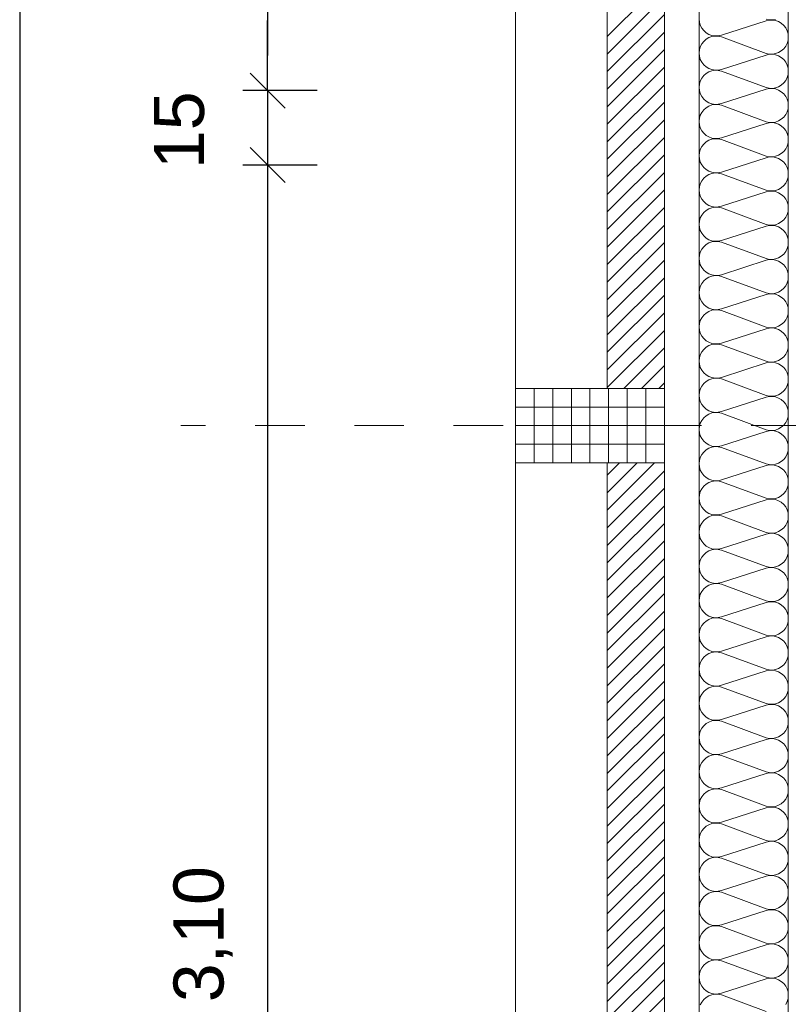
# Model space of a CAD drawing. Header units: metres. Extents: x -45.2 to 14.3, y -31.8 to 10.2.
# Tile 40 of 141: x -40.8 to -39.3, y -3.9 to -1.9. Entities that reach past the tile are written whole.
import ezdxf

# ---------------------------------------------------------------- set-up
doc = ezdxf.new("R2010")
doc.units = ezdxf.units.M
doc.header["$LTSCALE"] = 0.05
doc.linetypes.add('Raster 01', pattern=[2, 1, -1])
doc.layers.get('0').update_dxf_attribs({"lineweight": 25})
for name, color, linetype, lineweight, true_color in [('014_Fassadenarbeiten-000 Aufsicht Betonfertigteile', 7, 'Continuous', 9, 0xc0c0c0), ('014_Fassadenarbeiten-330 mineralische Dämmung', 7, 'Continuous', 9, 0x666666), ('AV1-Raster', 7, 'Raster 01', 9, 0xa6a6a6)]:
    doc.layers.add(name, color=color, linetype=linetype, lineweight=lineweight, true_color=true_color)
for name, color, linetype, lineweight in [('014_Fassadenarbeiten-330 Betonfertigteile vertikal', 7, 'Continuous', 9), ('014_Fassadenarbeiten-330 Filtermauerwerk 11.5cm', 7, 'Continuous', 9), ('Bemaßung-Bemaßung', 7, 'Continuous', 9)]:
    doc.layers.add(name, color=color, linetype=linetype, lineweight=lineweight)
doc.styles.add('Arial', font='arial.ttf')

msp = doc.modelspace()

# ---------------------------------------------------------------- linework, layer by layer
at = {"color": 0, "linetype": 'ByBlock', "lineweight": -2}
for p, q in [((-40.325, -2.025), (-40.325, -1.9543)), ((-40.325, -2.025), (-40.325, -1.9543)), ((-40.325, -2.175), (-40.325, -2.2457)), ((-40.325, -2.175), (-40.325, -2.2457))]:
    msp.add_line(p, q, dxfattribs=at)
at = {"color": 0, "linetype": 'Continuous', "lineweight": 15}
for p, q in [((-40.2896, -2.0604), (-40.3604, -1.9896)), ((-40.2896, -2.0604), (-40.3604, -1.9896)), ((-40.3604, -2.1396), (-40.2896, -2.2104)), ((-40.3604, -2.1396), (-40.2896, -2.2104))]:
    msp.add_line(p, q, dxfattribs=at)
at = {"layer": '014_Fassadenarbeiten-000 Aufsicht Betonfertigteile'}
msp.add_lwpolyline([(-39.455, 0.305), (-39.455, -21.905), (-39.825, -22.275), (-39.825, 0.675)], close=True, dxfattribs=at)
at = {"layer": '014_Fassadenarbeiten-330 Betonfertigteile vertikal', "color": 8, "linetype": 'Continuous', "lineweight": 9, "true_color": 0x808080}
for p, q in [((-39.7875, -2.625), (-39.7875, -2.775)), ((-39.75, -2.625), (-39.75, -2.775)), ((-39.7125, -2.625), (-39.7125, -2.775)), ((-39.675, -2.625), (-39.675, -2.775)), ((-39.6375, -2.625), (-39.6375, -2.775)), ((-39.6, -2.625), (-39.6, -2.775)), ((-39.5625, -2.625), (-39.5625, -2.775))]:
    msp.add_line(p, q, dxfattribs=at)
at = {"layer": '014_Fassadenarbeiten-330 Betonfertigteile vertikal', "color": 8, "linetype": 'Continuous', "lineweight": 13, "true_color": 0x808080}
for p, q in [((-39.825, -2.6625), (-39.525, -2.6625)), ((-39.825, -2.7), (-39.525, -2.7)), ((-39.825, -2.7375), (-39.525, -2.7375))]:
    msp.add_line(p, q, dxfattribs=at)
at = {"layer": '014_Fassadenarbeiten-330 Betonfertigteile vertikal'}
msp.add_lwpolyline([(-39.525, -2.625), (-39.525, -2.775), (-39.825, -2.775), (-39.825, -2.625)], close=True, dxfattribs=at)
at = {"layer": '014_Fassadenarbeiten-330 Filtermauerwerk 11.5cm', "color": 8, "linetype": 'Continuous', "lineweight": 9, "true_color": 0x808080}
for p, q in [((-39.64, -1.9159), (-39.525, -1.8009)), ((-39.64, -1.9512), (-39.525, -1.8362)), ((-39.64, -1.9866), (-39.525, -1.8716)), ((-39.64, -2.0219), (-39.525, -1.9069)), ((-39.64, -2.0573), (-39.525, -1.9423)), ((-39.64, -2.0926), (-39.525, -1.9776)), ((-39.64, -2.128), (-39.525, -2.013)), ((-39.64, -2.1633), (-39.525, -2.0483)), ((-39.64, -2.1987), (-39.525, -2.0837)), ((-39.64, -2.2341), (-39.525, -2.1191)), ((-39.64, -2.2694), (-39.525, -2.1544)), ((-39.64, -2.3048), (-39.525, -2.1898)), ((-39.64, -2.3401), (-39.525, -2.2251)), ((-39.64, -2.3755), (-39.525, -2.2605)), ((-39.64, -2.4108), (-39.525, -2.2958)), ((-39.64, -2.4462), (-39.525, -2.3312)), ((-39.64, -2.4815), (-39.525, -2.3665)), ((-39.64, -2.5169), (-39.525, -2.4019)), ((-39.64, -2.5522), (-39.525, -2.4372)), ((-39.64, -2.5876), (-39.525, -2.4726)), ((-39.64, -2.623), (-39.525, -2.508)), ((-39.6067, -2.625), (-39.525, -2.5433)), ((-39.5713, -2.625), (-39.525, -2.5787)), ((-39.536, -2.625), (-39.525, -2.614)), ((-39.64, -2.7997), (-39.6153, -2.775)), ((-39.64, -2.8351), (-39.5799, -2.775)), ((-39.64, -2.8704), (-39.5446, -2.775)), ((-39.64, -2.9058), (-39.525, -2.7908)), ((-39.64, -2.9412), (-39.525, -2.8262)), ((-39.64, -2.9765), (-39.525, -2.8615)), ((-39.64, -3.0119), (-39.525, -2.8969)), ((-39.64, -3.0472), (-39.525, -2.9322)), ((-39.64, -3.0826), (-39.525, -2.9676)), ((-39.64, -3.1179), (-39.525, -3.0029)), ((-39.64, -3.1533), (-39.525, -3.0383)), ((-39.64, -3.1886), (-39.525, -3.0736)), ((-39.64, -3.224), (-39.525, -3.109)), ((-39.64, -3.2594), (-39.525, -3.1444)), ((-39.64, -3.2947), (-39.525, -3.1797)), ((-39.64, -3.3301), (-39.525, -3.2151)), ((-39.64, -3.3654), (-39.525, -3.2504)), ((-39.64, -3.4008), (-39.525, -3.2858)), ((-39.64, -3.4361), (-39.525, -3.3211)), ((-39.64, -3.4715), (-39.525, -3.3565)), ((-39.64, -3.5068), (-39.525, -3.3918)), ((-39.64, -3.5422), (-39.525, -3.4272)), ((-39.64, -3.5776), (-39.525, -3.4626)), ((-39.64, -3.6129), (-39.525, -3.4979)), ((-39.64, -3.6483), (-39.525, -3.5333)), ((-39.64, -3.6836), (-39.525, -3.5686)), ((-39.64, -3.719), (-39.525, -3.604)), ((-39.64, -3.7543), (-39.525, -3.6393)), ((-39.64, -3.7897), (-39.525, -3.6747)), ((-39.64, -3.825), (-39.525, -3.71)), ((-39.64, -3.8604), (-39.525, -3.7454)), ((-39.64, -3.8958), (-39.525, -3.7808)), ((-39.64, -3.9311), (-39.525, -3.8161)), ((-39.64, -3.9665), (-39.525, -3.8515))]:
    msp.add_line(p, q, dxfattribs=at)
at = {"layer": '014_Fassadenarbeiten-330 Filtermauerwerk 11.5cm'}
for points in [[(-39.64, -1.425), (-39.525, -1.425), (-39.525, -2.625), (-39.64, -2.625)], [(-39.64, -2.775), (-39.525, -2.775), (-39.525, -3.975), (-39.64, -3.975)]]:
    msp.add_lwpolyline(points, close=True, dxfattribs=at)
at = {"layer": '014_Fassadenarbeiten-330 mineralische Dämmung'}
msp.add_lwpolyline([(-18.9, 0.305), (-18.9, 0.125), (-39.275, 0.125), (-39.275, -5.4), (-39.455, -5.4), (-39.455, 0.305)], close=True, dxfattribs=at)
for points in [[(-39.2803, -3.866), (-39.2774, -3.8602), (-39.2756, -3.854), (-39.275, -3.8475), (-39.2756, -3.8411), (-39.2774, -3.8349), (-39.2803, -3.8291), (-39.2843, -3.824), (-39.2892, -3.8197), (-39.2947, -3.8164), (-39.3008, -3.8142), (-39.3072, -3.8132), (-39.3137, -3.8134), (-39.32, -3.8148), (-39.41, -3.8437), (-39.41, -3.8437), (-39.4163, -3.8451), (-39.4228, -3.8453), (-39.4292, -3.8442), (-39.4353, -3.842), (-39.4408, -3.8387), (-39.4457, -3.8345), (-39.4497, -3.8293), (-39.4526, -3.8236), (-39.4544, -3.8173), (-39.455, -3.8109), (-39.4544, -3.8044), (-39.4526, -3.7982), (-39.4497, -3.7925), (-39.4457, -3.7873), (-39.4408, -3.7831), (-39.4353, -3.7797), (-39.4292, -3.7775), (-39.4228, -3.7765), (-39.4163, -3.7767), (-39.41, -3.7781), (-39.32, -3.8114), (-39.32, -3.8114), (-39.3137, -3.8128), (-39.3072, -3.813), (-39.3008, -3.8119), (-39.2947, -3.8097), (-39.2892, -3.8064), (-39.2843, -3.8021), (-39.2803, -3.797), (-39.2774, -3.7913), (-39.2756, -3.785), (-39.275, -3.7786), (-39.2756, -3.7721), (-39.2774, -3.7659), (-39.2803, -3.7602), (-39.2843, -3.755), (-39.2892, -3.7508), (-39.2947, -3.7475), (-39.3008, -3.7453), (-39.3072, -3.7442), (-39.3137, -3.7444), (-39.32, -3.7458), (-39.41, -3.7747), (-39.41, -3.7747), (-39.4163, -3.7761), (-39.4228, -3.7763), (-39.4292, -3.7753), (-39.4353, -3.7731), (-39.4408, -3.7698), (-39.4457, -3.7655), (-39.4497, -3.7604), (-39.4526, -3.7546), (-39.4544, -3.7484), (-39.455, -3.7419), (-39.4544, -3.7355), (-39.4526, -3.7293), (-39.4497, -3.7235), (-39.4457, -3.7184), (-39.4408, -3.7141), (-39.4353, -3.7108), (-39.4292, -3.7086), (-39.4228, -3.7076), (-39.4163, -3.7078), (-39.41, -3.7092), (-39.32, -3.7424), (-39.32, -3.7424), (-39.3137, -3.7438), (-39.3072, -3.744), (-39.3008, -3.743), (-39.2947, -3.7408), (-39.2892, -3.7375), (-39.2843, -3.7332), (-39.2803, -3.7281), (-39.2774, -3.7223), (-39.2756, -3.7161), (-39.275, -3.7097), (-39.2756, -3.7032), (-39.2774, -3.697), (-39.2803, -3.6912), (-39.2843, -3.6861), (-39.2892, -3.6818), (-39.2947, -3.6785), (-39.3008, -3.6763), (-39.3072, -3.6753), (-39.3137, -3.6755), (-39.32, -3.6769), (-39.41, -3.7058), (-39.41, -3.7058), (-39.4163, -3.7072), (-39.4228, -3.7074), (-39.4292, -3.7064), (-39.4353, -3.7042), (-39.4408, -3.7008), (-39.4457, -3.6966), (-39.4497, -3.6914), (-39.4526, -3.6857), (-39.4544, -3.6795), (-39.455, -3.673), (-39.4544, -3.6666), (-39.4526, -3.6603), (-39.4497, -3.6546), (-39.4457, -3.6494), (-39.4408, -3.6452), (-39.4353, -3.6419), (-39.4292, -3.6397), (-39.4228, -3.6386), (-39.4163, -3.6388), (-39.41, -3.6402), (-39.32, -3.6735), (-39.32, -3.6735), (-39.3137, -3.6749), (-39.3072, -3.6751), (-39.3008, -3.6741), (-39.2947, -3.6718), (-39.2892, -3.6685), (-39.2843, -3.6643), (-39.2803, -3.6591), (-39.2774, -3.6534), (-39.2756, -3.6472), (-39.275, -3.6407), (-39.2756, -3.6343), (-39.2774, -3.628), (-39.2803, -3.6223), (-39.2843, -3.6172), (-39.2892, -3.6129), (-39.2947, -3.6096), (-39.3008, -3.6074), (-39.3072, -3.6063), (-39.3137, -3.6065), (-39.32, -3.6079), (-39.41, -3.6368), (-39.41, -3.6368), (-39.4163, -3.6382), (-39.4228, -3.6384), (-39.4292, -3.6374), (-39.4353, -3.6352), (-39.4408, -3.6319), (-39.4457, -3.6276), (-39.4497, -3.6225), (-39.4526, -3.6167), (-39.4544, -3.6105), (-39.455, -3.6041), (-39.4544, -3.5976), (-39.4526, -3.5914), (-39.4497, -3.5856), (-39.4457, -3.5805), (-39.4408, -3.5762), (-39.4353, -3.5729), (-39.4292, -3.5707), (-39.4228, -3.5697), (-39.4163, -3.5699), (-39.41, -3.5713), (-39.32, -3.6045), (-39.32, -3.6045), (-39.3137, -3.6059), (-39.3072, -3.6061), (-39.3008, -3.6051), (-39.2947, -3.6029), (-39.2892, -3.5996), (-39.2843, -3.5953), (-39.2803, -3.5902), (-39.2774, -3.5844), (-39.2756, -3.5782), (-39.275, -3.5718), (-39.2756, -3.5653), (-39.2774, -3.5591), (-39.2803, -3.5533), (-39.2843, -3.5482), (-39.2892, -3.5439), (-39.2947, -3.5406), (-39.3008, -3.5384), (-39.3072, -3.5374), (-39.3137, -3.5376), (-39.32, -3.539), (-39.41, -3.5679), (-39.41, -3.5679), (-39.4163, -3.5693), (-39.4228, -3.5695), (-39.4292, -3.5685), (-39.4353, -3.5663), (-39.4408, -3.563), (-39.4457, -3.5587), (-39.4497, -3.5536), (-39.4526, -3.5478), (-39.4544, -3.5416), (-39.455, -3.5351), (-39.4544, -3.5287), (-39.4526, -3.5224), (-39.4497, -3.5167), (-39.4457, -3.5116), (-39.4408, -3.5073), (-39.4353, -3.504), (-39.4292, -3.5018), (-39.4228, -3.5007), (-39.4163, -3.5009), (-39.41, -3.5023), (-39.32, -3.5356), (-39.32, -3.5356), (-39.3137, -3.537), (-39.3072, -3.5372), (-39.3008, -3.5362), (-39.2947, -3.534), (-39.2892, -3.5307), (-39.2843, -3.5264), (-39.2803, -3.5212), (-39.2774, -3.5155), (-39.2756, -3.5093), (-39.275, -3.5028), (-39.2756, -3.4964), (-39.2774, -3.4902), (-39.2803, -3.4844), (-39.2843, -3.4793), (-39.2892, -3.475), (-39.2947, -3.4717), (-39.3008, -3.4695), (-39.3072, -3.4684), (-39.3137, -3.4686), (-39.32, -3.47), (-39.41, -3.499), (-39.41, -3.499), (-39.4163, -3.5004), (-39.4228, -3.5005), (-39.4292, -3.4995), (-39.4353, -3.4973), (-39.4408, -3.494), (-39.4457, -3.4897), (-39.4497, -3.4846), (-39.4526, -3.4788), (-39.4544, -3.4726), (-39.455, -3.4662), (-39.4544, -3.4597), (-39.4526, -3.4535), (-39.4497, -3.4477), (-39.4457, -3.4426), (-39.4408, -3.4383), (-39.4353, -3.435), (-39.4292, -3.4328), (-39.4228, -3.4318), (-39.4163, -3.432), (-39.41, -3.4334), (-39.32, -3.4667), (-39.32, -3.4667), (-39.3137, -3.4681), (-39.3072, -3.4682), (-39.3008, -3.4672), (-39.2947, -3.465), (-39.2892, -3.4617), (-39.2843, -3.4574), (-39.2803, -3.4523), (-39.2774, -3.4465), (-39.2756, -3.4403), (-39.275, -3.4339), (-39.2756, -3.4274), (-39.2774, -3.4212), (-39.2803, -3.4154), (-39.2843, -3.4103), (-39.2892, -3.406), (-39.2947, -3.4027), (-39.3008, -3.4005), (-39.3072, -3.3995), (-39.3137, -3.3997), (-39.32, -3.4011), (-39.41, -3.43), (-39.41, -3.43), (-39.4163, -3.4314), (-39.4228, -3.4316), (-39.4292, -3.4306), (-39.4353, -3.4284), (-39.4408, -3.4251), (-39.4457, -3.4208), (-39.4497, -3.4157), (-39.4526, -3.4099), (-39.4544, -3.4037), (-39.455, -3.3972), (-39.4544, -3.3908), (-39.4526, -3.3846), (-39.4497, -3.3788), (-39.4457, -3.3737), (-39.4408, -3.3694), (-39.4353, -3.3661), (-39.4292, -3.3639), (-39.4228, -3.3629), (-39.4163, -3.363), (-39.41, -3.3644), (-39.32, -3.3977), (-39.32, -3.3977), (-39.3137, -3.3991), (-39.3072, -3.3993), (-39.3008, -3.3983), (-39.2947, -3.3961), (-39.2892, -3.3928), (-39.2843, -3.3885), (-39.2803, -3.3834), (-39.2774, -3.3776), (-39.2756, -3.3714), (-39.275, -3.3649), (-39.2756, -3.3585), (-39.2774, -3.3523), (-39.2803, -3.3465), (-39.2843, -3.3414), (-39.2892, -3.3371), (-39.2947, -3.3338), (-39.3008, -3.3316), (-39.3072, -3.3306), (-39.3137, -3.3307), (-39.32, -3.3321), (-39.41, -3.3611), (-39.41, -3.3611), (-39.4163, -3.3625), (-39.4228, -3.3627), (-39.4292, -3.3616), (-39.4353, -3.3594), (-39.4408, -3.3561), (-39.4457, -3.3518), (-39.4497, -3.3467), (-39.4526, -3.3409), (-39.4544, -3.3347), (-39.455, -3.3283), (-39.4544, -3.3218), (-39.4526, -3.3156), (-39.4497, -3.3098), (-39.4457, -3.3047), (-39.4408, -3.3004), (-39.4353, -3.2971), (-39.4292, -3.2949), (-39.4228, -3.2939), (-39.4163, -3.2941), (-39.41, -3.2955), (-39.32, -3.3288), (-39.32, -3.3288), (-39.3137, -3.3302), (-39.3072, -3.3304), (-39.3008, -3.3293), (-39.2947, -3.3271), (-39.2892, -3.3238), (-39.2843, -3.3195), (-39.2803, -3.3144), (-39.2774, -3.3086), (-39.2756, -3.3024), (-39.275, -3.296), (-39.2756, -3.2895), (-39.2774, -3.2833), (-39.2803, -3.2775), (-39.2843, -3.2724), (-39.2892, -3.2681), (-39.2947, -3.2648), (-39.3008, -3.2626), (-39.3072, -3.2616), (-39.3137, -3.2618), (-39.32, -3.2632), (-39.41, -3.2921), (-39.41, -3.2921), (-39.4163, -3.2935), (-39.4228, -3.2937), (-39.4292, -3.2927), (-39.4353, -3.2905), (-39.4408, -3.2872), (-39.4457, -3.2829), (-39.4497, -3.2778), (-39.4526, -3.272), (-39.4544, -3.2658), (-39.455, -3.2593), (-39.4544, -3.2529), (-39.4526, -3.2467), (-39.4497, -3.2409), (-39.4457, -3.2358), (-39.4408, -3.2315), (-39.4353, -3.2282), (-39.4292, -3.226), (-39.4228, -3.225), (-39.4163, -3.2252), (-39.41, -3.2266), (-39.32, -3.2598), (-39.32, -3.2598), (-39.3137, -3.2612), (-39.3072, -3.2614), (-39.3008, -3.2604), (-39.2947, -3.2582), (-39.2892, -3.2549), (-39.2843, -3.2506), (-39.2803, -3.2455), (-39.2774, -3.2397), (-39.2756, -3.2335), (-39.275, -3.227), (-39.2756, -3.2206), (-39.2774, -3.2144), (-39.2803, -3.2086), (-39.2843, -3.2035), (-39.2892, -3.1992), (-39.2947, -3.1959), (-39.3008, -3.1937), (-39.3072, -3.1927), (-39.3137, -3.1929), (-39.32, -3.1943), (-39.41, -3.2232), (-39.41, -3.2232), (-39.4163, -3.2246), (-39.4228, -3.2248), (-39.4292, -3.2237), (-39.4353, -3.2215), (-39.4408, -3.2182), (-39.4457, -3.2139), (-39.4497, -3.2088), (-39.4526, -3.2031), (-39.4544, -3.1968), (-39.455, -3.1904), (-39.4544, -3.1839), (-39.4526, -3.1777), (-39.4497, -3.172), (-39.4457, -3.1668), (-39.4408, -3.1625), (-39.4353, -3.1592), (-39.4292, -3.157), (-39.4228, -3.156), (-39.4163, -3.1562), (-39.41, -3.1576), (-39.32, -3.1909), (-39.32, -3.1909), (-39.3137, -3.1923), (-39.3072, -3.1925), (-39.3008, -3.1914), (-39.2947, -3.1892), (-39.2892, -3.1859), (-39.2843, -3.1816), (-39.2803, -3.1765), (-39.2774, -3.1708), (-39.2756, -3.1645), (-39.275, -3.1581), (-39.2756, -3.1516), (-39.2774, -3.1454), (-39.2803, -3.1397), (-39.2843, -3.1345), (-39.2892, -3.1303), (-39.2947, -3.127), (-39.3008, -3.1247), (-39.3072, -3.1237), (-39.3137, -3.1239), (-39.32, -3.1253), (-39.41, -3.1542), (-39.41, -3.1542), (-39.4163, -3.1556), (-39.4228, -3.1558), (-39.4292, -3.1548), (-39.4353, -3.1526), (-39.4408, -3.1493), (-39.4457, -3.145), (-39.4497, -3.1399), (-39.4526, -3.1341), (-39.4544, -3.1279), (-39.455, -3.1214), (-39.4544, -3.115), (-39.4526, -3.1088), (-39.4497, -3.103), (-39.4457, -3.0979), (-39.4408, -3.0936), (-39.4353, -3.0903), (-39.4292, -3.0881), (-39.4228, -3.0871), (-39.4163, -3.0873), (-39.41, -3.0887), (-39.32, -3.1219), (-39.32, -3.1219), (-39.3137, -3.1233), (-39.3072, -3.1235), (-39.3008, -3.1225), (-39.2947, -3.1203), (-39.2892, -3.117), (-39.2843, -3.1127), (-39.2803, -3.1076), (-39.2774, -3.1018), (-39.2756, -3.0956), (-39.275, -3.0891), (-39.2756, -3.0827), (-39.2774, -3.0765), (-39.2803, -3.0707), (-39.2843, -3.0656), (-39.2892, -3.0613), (-39.2947, -3.058), (-39.3008, -3.0558), (-39.3072, -3.0548), (-39.3137, -3.055), (-39.32, -3.0564), (-39.41, -3.0853), (-39.41, -3.0853), (-39.4163, -3.0867), (-39.4228, -3.0869), (-39.4292, -3.0859), (-39.4353, -3.0836), (-39.4408, -3.0803), (-39.4457, -3.0761), (-39.4497, -3.0709), (-39.4526, -3.0652), (-39.4544, -3.0589), (-39.455, -3.0525), (-39.4544, -3.0461), (-39.4526, -3.0398), (-39.4497, -3.0341), (-39.4457, -3.0289), (-39.4408, -3.0247), (-39.4353, -3.0214), (-39.4292, -3.0192), (-39.4228, -3.0181), (-39.4163, -3.0183), (-39.41, -3.0197), (-39.32, -3.053), (-39.32, -3.053), (-39.3137, -3.0544), (-39.3072, -3.0546), (-39.3008, -3.0535), (-39.2947, -3.0513), (-39.2892, -3.048), (-39.2843, -3.0438), (-39.2803, -3.0386), (-39.2774, -3.0329), (-39.2756, -3.0266), (-39.275, -3.0202), (-39.2756, -3.0138), (-39.2774, -3.0075), (-39.2803, -3.0018), (-39.2843, -2.9967), (-39.2892, -2.9924), (-39.2947, -2.9891), (-39.3008, -2.9869), (-39.3072, -2.9858), (-39.3137, -2.986), (-39.32, -2.9874), (-39.41, -3.0163), (-39.41, -3.0163), (-39.4163, -3.0177), (-39.4228, -3.0179), (-39.4292, -3.0169), (-39.4353, -3.0147), (-39.4408, -3.0114), (-39.4457, -3.0071), (-39.4497, -3.002), (-39.4526, -2.9962), (-39.4544, -2.99), (-39.455, -2.9836), (-39.4544, -2.9771), (-39.4526, -2.9709), (-39.4497, -2.9651), (-39.4457, -2.96), (-39.4408, -2.9557), (-39.4353, -2.9524), (-39.4292, -2.9502), (-39.4228, -2.9492), (-39.4163, -2.9494), (-39.41, -2.9508), (-39.32, -2.984), (-39.32, -2.984), (-39.3137, -2.9854), (-39.3072, -2.9856), (-39.3008, -2.9846), (-39.2947, -2.9824), (-39.2892, -2.9791), (-39.2843, -2.9748), (-39.2803, -2.9697), (-39.2774, -2.9639), (-39.2756, -2.9577), (-39.275, -2.9513), (-39.2756, -2.9448), (-39.2774, -2.9386), (-39.2803, -2.9328), (-39.2843, -2.9277), (-39.2892, -2.9234), (-39.2947, -2.9201), (-39.3008, -2.9179), (-39.3072, -2.9169), (-39.3137, -2.9171), (-39.32, -2.9185), (-39.41, -2.9474), (-39.41, -2.9474), (-39.4163, -2.9488), (-39.4228, -2.949), (-39.4292, -2.948), (-39.4353, -2.9458), (-39.4408, -2.9425), (-39.4457, -2.9382), (-39.4497, -2.933), (-39.4526, -2.9273), (-39.4544, -2.9211), (-39.455, -2.9146), (-39.4544, -2.9082), (-39.4526, -2.9019), (-39.4497, -2.8962), (-39.4457, -2.8911), (-39.4408, -2.8868), (-39.4353, -2.8835), (-39.4292, -2.8813), (-39.4228, -2.8802), (-39.4163, -2.8804), (-39.41, -2.8818), (-39.32, -2.9151), (-39.32, -2.9151), (-39.3137, -2.9165), (-39.3072, -2.9167), (-39.3008, -2.9157), (-39.2947, -2.9135), (-39.2892, -2.9102), (-39.2843, -2.9059), (-39.2803, -2.9007), (-39.2774, -2.895), (-39.2756, -2.8888), (-39.275, -2.8823), (-39.2756, -2.8759), (-39.2774, -2.8697), (-39.2803, -2.8639), (-39.2843, -2.8588), (-39.2892, -2.8545), (-39.2947, -2.8512), (-39.3008, -2.849), (-39.3072, -2.8479), (-39.3137, -2.8481), (-39.32, -2.8495), (-39.41, -2.8785), (-39.41, -2.8785), (-39.4163, -2.8799), (-39.4228, -2.88), (-39.4292, -2.879), (-39.4353, -2.8768), (-39.4408, -2.8735), (-39.4457, -2.8692), (-39.4497, -2.8641), (-39.4526, -2.8583), (-39.4544, -2.8521), (-39.455, -2.8457), (-39.4544, -2.8392), (-39.4526, -2.833), (-39.4497, -2.8272), (-39.4457, -2.8221), (-39.4408, -2.8178), (-39.4353, -2.8145), (-39.4292, -2.8123), (-39.4228, -2.8113), (-39.4163, -2.8115), (-39.41, -2.8129), (-39.32, -2.8462), (-39.32, -2.8462), (-39.3137, -2.8475), (-39.3072, -2.8477), (-39.3008, -2.8467), (-39.2947, -2.8445), (-39.2892, -2.8412), (-39.2843, -2.8369), (-39.2803, -2.8318), (-39.2774, -2.826), (-39.2756, -2.8198), (-39.275, -2.8134), (-39.2756, -2.8069), (-39.2774, -2.8007), (-39.2803, -2.7949), (-39.2843, -2.7898), (-39.2892, -2.7855), (-39.2947, -2.7822), (-39.3008, -2.78), (-39.3072, -2.779), (-39.3137, -2.7792), (-39.32, -2.7806), (-39.41, -2.8095), (-39.41, -2.8095), (-39.4163, -2.8109), (-39.4228, -2.8111), (-39.4292, -2.8101), (-39.4353, -2.8079), (-39.4408, -2.8046), (-39.4457, -2.8003), (-39.4497, -2.7952), (-39.4526, -2.7894), (-39.4544, -2.7832), (-39.455, -2.7767), (-39.4544, -2.7703), (-39.4526, -2.7641), (-39.4497, -2.7583), (-39.4457, -2.7532), (-39.4408, -2.7489), (-39.4353, -2.7456), (-39.4292, -2.7434), (-39.4228, -2.7423), (-39.4163, -2.7425), (-39.41, -2.7439), (-39.32, -2.7772), (-39.32, -2.7772), (-39.3137, -2.7786), (-39.3072, -2.7788), (-39.3008, -2.7778), (-39.2947, -2.7756), (-39.2892, -2.7723), (-39.2843, -2.768), (-39.2803, -2.7629), (-39.2774, -2.7571), (-39.2756, -2.7509), (-39.275, -2.7444), (-39.2756, -2.738), (-39.2774, -2.7318), (-39.2803, -2.726), (-39.2843, -2.7209), (-39.2892, -2.7166), (-39.2947, -2.7133), (-39.3008, -2.7111), (-39.3072, -2.7101), (-39.3137, -2.7102), (-39.32, -2.7116), (-39.41, -2.7406), (-39.41, -2.7406), (-39.4163, -2.742), (-39.4228, -2.7422), (-39.4292, -2.7411), (-39.4353, -2.7389), (-39.4408, -2.7356), (-39.4457, -2.7313), (-39.4497, -2.7262), (-39.4526, -2.7204), (-39.4544, -2.7142), (-39.455, -2.7078), (-39.4544, -2.7013), (-39.4526, -2.6951), (-39.4497, -2.6893), (-39.4457, -2.6842), (-39.4408, -2.6799), (-39.4353, -2.6766), (-39.4292, -2.6744), (-39.4228, -2.6734), (-39.4163, -2.6736), (-39.41, -2.675), (-39.32, -2.7083), (-39.32, -2.7083), (-39.3137, -2.7097), (-39.3072, -2.7098), (-39.3008, -2.7088), (-39.2947, -2.7066), (-39.2892, -2.7033), (-39.2843, -2.699), (-39.2803, -2.6939), (-39.2774, -2.6881), (-39.2756, -2.6819), (-39.275, -2.6755), (-39.2756, -2.669), (-39.2774, -2.6628), (-39.2803, -2.657), (-39.2843, -2.6519), (-39.2892, -2.6476), (-39.2947, -2.6443), (-39.3008, -2.6421), (-39.3072, -2.6411), (-39.3137, -2.6413), (-39.32, -2.6427), (-39.41, -2.6716), (-39.41, -2.6716), (-39.4163, -2.673), (-39.4228, -2.6732), (-39.4292, -2.6722), (-39.4353, -2.67), (-39.4408, -2.6667), (-39.4457, -2.6624), (-39.4497, -2.6573), (-39.4526, -2.6515), (-39.4544, -2.6453), (-39.455, -2.6388), (-39.4544, -2.6324), (-39.4526, -2.6262), (-39.4497, -2.6204), (-39.4457, -2.6153), (-39.4408, -2.611), (-39.4353, -2.6077), (-39.4292, -2.6055), (-39.4228, -2.6045), (-39.4163, -2.6046), (-39.41, -2.606), (-39.32, -2.6393), (-39.32, -2.6393), (-39.3137, -2.6407), (-39.3072, -2.6409), (-39.3008, -2.6399), (-39.2947, -2.6377), (-39.2892, -2.6344), (-39.2843, -2.6301), (-39.2803, -2.625), (-39.2774, -2.6192), (-39.2756, -2.613), (-39.275, -2.6065), (-39.2756, -2.6001), (-39.2774, -2.5939), (-39.2803, -2.5881), (-39.2843, -2.583), (-39.2892, -2.5787), (-39.2947, -2.5754), (-39.3008, -2.5732), (-39.3072, -2.5722), (-39.3137, -2.5724), (-39.32, -2.5737), (-39.41, -2.6027), (-39.41, -2.6027), (-39.4163, -2.6041), (-39.4228, -2.6043), (-39.4292, -2.6032), (-39.4353, -2.601), (-39.4408, -2.5977), (-39.4457, -2.5934), (-39.4497, -2.5883), (-39.4526, -2.5826), (-39.4544, -2.5763), (-39.455, -2.5699), (-39.4544, -2.5634), (-39.4526, -2.5572), (-39.4497, -2.5515), (-39.4457, -2.5463), (-39.4408, -2.542), (-39.4353, -2.5387), (-39.4292, -2.5365), (-39.4228, -2.5355), (-39.4163, -2.5357), (-39.41, -2.5371), (-39.32, -2.5704), (-39.32, -2.5704), (-39.3137, -2.5718), (-39.3072, -2.572), (-39.3008, -2.5709), (-39.2947, -2.5687), (-39.2892, -2.5654), (-39.2843, -2.5611), (-39.2803, -2.556), (-39.2774, -2.5503), (-39.2756, -2.544), (-39.275, -2.5376), (-39.2756, -2.5311), (-39.2774, -2.5249), (-39.2803, -2.5192), (-39.2843, -2.514), (-39.2892, -2.5098), (-39.2947, -2.5064), (-39.3008, -2.5042), (-39.3072, -2.5032), (-39.3137, -2.5034), (-39.32, -2.5048), (-39.41, -2.5337), (-39.41, -2.5337), (-39.4163, -2.5351), (-39.4228, -2.5353), (-39.4292, -2.5343), (-39.4353, -2.5321), (-39.4408, -2.5288), (-39.4457, -2.5245), (-39.4497, -2.5194), (-39.4526, -2.5136), (-39.4544, -2.5074), (-39.455, -2.5009), (-39.4544, -2.4945), (-39.4526, -2.4883), (-39.4497, -2.4825), (-39.4457, -2.4774), (-39.4408, -2.4731), (-39.4353, -2.4698), (-39.4292, -2.4676), (-39.4228, -2.4666), (-39.4163, -2.4668), (-39.41, -2.4682), (-39.32, -2.5014), (-39.32, -2.5014), (-39.3137, -2.5028), (-39.3072, -2.503), (-39.3008, -2.502), (-39.2947, -2.4998), (-39.2892, -2.4965), (-39.2843, -2.4922), (-39.2803, -2.4871), (-39.2774, -2.4813), (-39.2756, -2.4751), (-39.275, -2.4686), (-39.2756, -2.4622), (-39.2774, -2.456), (-39.2803, -2.4502), (-39.2843, -2.4451), (-39.2892, -2.4408), (-39.2947, -2.4375), (-39.3008, -2.4353), (-39.3072, -2.4343), (-39.3137, -2.4345), (-39.32, -2.4359), (-39.41, -2.4648), (-39.41, -2.4648), (-39.4163, -2.4662), (-39.4228, -2.4664), (-39.4292, -2.4653), (-39.4353, -2.4631), (-39.4408, -2.4598), (-39.4457, -2.4556), (-39.4497, -2.4504), (-39.4526, -2.4447), (-39.4544, -2.4384), (-39.455, -2.432), (-39.4544, -2.4256), (-39.4526, -2.4193), (-39.4497, -2.4136), (-39.4457, -2.4084), (-39.4408, -2.4042), (-39.4353, -2.4009), (-39.4292, -2.3986), (-39.4228, -2.3976), (-39.4163, -2.3978), (-39.41, -2.3992), (-39.32, -2.4325), (-39.32, -2.4325), (-39.3137, -2.4339), (-39.3072, -2.4341), (-39.3008, -2.433), (-39.2947, -2.4308), (-39.2892, -2.4275), (-39.2843, -2.4233), (-39.2803, -2.4181), (-39.2774, -2.4124), (-39.2756, -2.4061), (-39.275, -2.3997), (-39.2756, -2.3933), (-39.2774, -2.387), (-39.2803, -2.3813), (-39.2843, -2.3761), (-39.2892, -2.3719), (-39.2947, -2.3686), (-39.3008, -2.3664), (-39.3072, -2.3653), (-39.3137, -2.3655), (-39.32, -2.3669), (-39.41, -2.3958), (-39.41, -2.3958), (-39.4163, -2.3972), (-39.4228, -2.3974), (-39.4292, -2.3964), (-39.4353, -2.3942), (-39.4408, -2.3909), (-39.4457, -2.3866), (-39.4497, -2.3815), (-39.4526, -2.3757), (-39.4544, -2.3695), (-39.455, -2.3631), (-39.4544, -2.3566), (-39.4526, -2.3504), (-39.4497, -2.3446), (-39.4457, -2.3395), (-39.4408, -2.3352), (-39.4353, -2.3319), (-39.4292, -2.3297), (-39.4228, -2.3287), (-39.4163, -2.3289), (-39.41, -2.3303), (-39.32, -2.3635), (-39.32, -2.3635), (-39.3137, -2.3649), (-39.3072, -2.3651), (-39.3008, -2.3641), (-39.2947, -2.3619), (-39.2892, -2.3586), (-39.2843, -2.3543), (-39.2803, -2.3492), (-39.2774, -2.3434), (-39.2756, -2.3372), (-39.275, -2.3308), (-39.2756, -2.3243), (-39.2774, -2.3181), (-39.2803, -2.3123), (-39.2843, -2.3072), (-39.2892, -2.3029), (-39.2947, -2.2996), (-39.3008, -2.2974), (-39.3072, -2.2964), (-39.3137, -2.2966), (-39.32, -2.298), (-39.41, -2.3269), (-39.41, -2.3269), (-39.4163, -2.3283), (-39.4228, -2.3285), (-39.4292, -2.3275), (-39.4353, -2.3253), (-39.4408, -2.322), (-39.4457, -2.3177), (-39.4497, -2.3125), (-39.4526, -2.3068), (-39.4544, -2.3006), (-39.455, -2.2941), (-39.4544, -2.2877), (-39.4526, -2.2814), (-39.4497, -2.2757), (-39.4457, -2.2706), (-39.4408, -2.2663), (-39.4353, -2.263), (-39.4292, -2.2608), (-39.4228, -2.2597), (-39.4163, -2.2599), (-39.41, -2.2613), (-39.32, -2.2946), (-39.32, -2.2946), (-39.3137, -2.296), (-39.3072, -2.2962), (-39.3008, -2.2952), (-39.2947, -2.293), (-39.2892, -2.2896), (-39.2843, -2.2854), (-39.2803, -2.2802), (-39.2774, -2.2745), (-39.2756, -2.2683), (-39.275, -2.2618), (-39.2756, -2.2554), (-39.2774, -2.2491), (-39.2803, -2.2434), (-39.2843, -2.2383), (-39.2892, -2.234), (-39.2947, -2.2307), (-39.3008, -2.2285), (-39.3072, -2.2274), (-39.3137, -2.2276), (-39.32, -2.229), (-39.41, -2.2579), (-39.41, -2.2579), (-39.4163, -2.2593), (-39.4228, -2.2595), (-39.4292, -2.2585), (-39.4353, -2.2563), (-39.4408, -2.253), (-39.4457, -2.2487), (-39.4497, -2.2436), (-39.4526, -2.2378), (-39.4544, -2.2316), (-39.455, -2.2252), (-39.4544, -2.2187), (-39.4526, -2.2125), (-39.4497, -2.2067), (-39.4457, -2.2016), (-39.4408, -2.1973), (-39.4353, -2.194), (-39.4292, -2.1918), (-39.4228, -2.1908), (-39.4163, -2.191), (-39.41, -2.1924), (-39.32, -2.2256), (-39.32, -2.2256), (-39.3137, -2.227), (-39.3072, -2.2272), (-39.3008, -2.2262), (-39.2947, -2.224), (-39.2892, -2.2207), (-39.2843, -2.2164), (-39.2803, -2.2113), (-39.2774, -2.2055), (-39.2756, -2.1993), (-39.275, -2.1929), (-39.2756, -2.1864), (-39.2774, -2.1802), (-39.2803, -2.1744), (-39.2843, -2.1693), (-39.2892, -2.165), (-39.2947, -2.1617), (-39.3008, -2.1595), (-39.3072, -2.1585), (-39.3137, -2.1587), (-39.32, -2.1601), (-39.41, -2.189), (-39.41, -2.189), (-39.4163, -2.1904), (-39.4228, -2.1906), (-39.4292, -2.1896), (-39.4353, -2.1874), (-39.4408, -2.1841), (-39.4457, -2.1798), (-39.4497, -2.1747), (-39.4526, -2.1689), (-39.4544, -2.1627), (-39.455, -2.1562), (-39.4544, -2.1498), (-39.4526, -2.1436), (-39.4497, -2.1378), (-39.4457, -2.1327), (-39.4408, -2.1284), (-39.4353, -2.1251), (-39.4292, -2.1229), (-39.4228, -2.1218), (-39.4163, -2.122), (-39.41, -2.1234), (-39.32, -2.1567), (-39.32, -2.1567), (-39.3137, -2.1581), (-39.3072, -2.1583), (-39.3008, -2.1573), (-39.2947, -2.1551), (-39.2892, -2.1518), (-39.2843, -2.1475), (-39.2803, -2.1424), (-39.2774, -2.1366), (-39.2756, -2.1304), (-39.275, -2.1239), (-39.2756, -2.1175), (-39.2774, -2.1113), (-39.2803, -2.1055), (-39.2843, -2.1004), (-39.2892, -2.0961), (-39.2947, -2.0928), (-39.3008, -2.0906), (-39.3072, -2.0895), (-39.3137, -2.0897), (-39.32, -2.0911), (-39.41, -2.1201), (-39.41, -2.1201), (-39.4163, -2.1215), (-39.4228, -2.1216), (-39.4292, -2.1206), (-39.4353, -2.1184), (-39.4408, -2.1151), (-39.4457, -2.1108), (-39.4497, -2.1057), (-39.4526, -2.0999), (-39.4544, -2.0937), (-39.455, -2.0873), (-39.4544, -2.0808), (-39.4526, -2.0746), (-39.4497, -2.0688), (-39.4457, -2.0637), (-39.4408, -2.0594), (-39.4353, -2.0561), (-39.4292, -2.0539), (-39.4228, -2.0529), (-39.4163, -2.0531), (-39.41, -2.0545), (-39.32, -2.0878), (-39.32, -2.0878), (-39.3137, -2.0892), (-39.3072, -2.0893), (-39.3008, -2.0883), (-39.2947, -2.0861), (-39.2892, -2.0828), (-39.2843, -2.0785), (-39.2803, -2.0734), (-39.2774, -2.0676), (-39.2756, -2.0614), (-39.275, -2.055), (-39.2756, -2.0485), (-39.2774, -2.0423), (-39.2803, -2.0365), (-39.2843, -2.0314), (-39.2892, -2.0271), (-39.2947, -2.0238), (-39.3008, -2.0216), (-39.3072, -2.0206), (-39.3137, -2.0208), (-39.32, -2.0222), (-39.41, -2.0511), (-39.41, -2.0511), (-39.4163, -2.0525), (-39.4228, -2.0527), (-39.4292, -2.0517), (-39.4353, -2.0495), (-39.4408, -2.0462), (-39.4457, -2.0419), (-39.4497, -2.0368), (-39.4526, -2.031), (-39.4544, -2.0248), (-39.455, -2.0183), (-39.4544, -2.0119), (-39.4526, -2.0057), (-39.4497, -1.9999), (-39.4457, -1.9948), (-39.4408, -1.9905), (-39.4353, -1.9872), (-39.4292, -1.985), (-39.4228, -1.984), (-39.4163, -1.9841), (-39.41, -1.9855), (-39.32, -2.0188), (-39.32, -2.0188), (-39.3137, -2.0202), (-39.3072, -2.0204), (-39.3008, -2.0194), (-39.2947, -2.0172), (-39.2892, -2.0139), (-39.2843, -2.0096), (-39.2803, -2.0045), (-39.2774, -1.9987), (-39.2756, -1.9925), (-39.275, -1.986), (-39.2756, -1.9796), (-39.2774, -1.9734), (-39.2803, -1.9676), (-39.2843, -1.9625), (-39.2892, -1.9582), (-39.2947, -1.9549), (-39.3008, -1.9527), (-39.3072, -1.9517), (-39.3137, -1.9518), (-39.32, -1.9532), (-39.41, -1.9822), (-39.41, -1.9822), (-39.4163, -1.9836), (-39.4228, -1.9838), (-39.4292, -1.9827), (-39.4353, -1.9805), (-39.4408, -1.9772), (-39.4457, -1.9729), (-39.4497, -1.9678), (-39.4526, -1.9621), (-39.4544, -1.9558), (-39.455, -1.9494), (-39.4544, -1.9429), (-39.4526, -1.9367), (-39.4497, -1.9309), (-39.4457, -1.9258), (-39.4408, -1.9215), (-39.4353, -1.9182), (-39.4292, -1.916), (-39.4228, -1.915), (-39.4163, -1.9152), (-39.41, -1.9166), (-39.32, -1.9499), (-39.32, -1.9499), (-39.3137, -1.9513), (-39.3072, -1.9515), (-39.3008, -1.9504), (-39.2947, -1.9482), (-39.2892, -1.9449), (-39.2843, -1.9406), (-39.2803, -1.9355), (-39.2774, -1.9297), (-39.2756, -1.9235), (-39.275, -1.9171), (-39.2756, -1.9106), (-39.2774, -1.9044), (-39.2803, -1.8987), (-39.2843, -1.8935), (-39.2892, -1.8892), (-39.2947, -1.8859), (-39.3008, -1.8837), (-39.3072, -1.8827), (-39.3137, -1.8829), (-39.32, -1.8843), (-39.41, -1.9132), (-39.41, -1.9132), (-39.4163, -1.9146), (-39.4228, -1.9148), (-39.4292, -1.9138), (-39.4353, -1.9116), (-39.4408, -1.9083), (-39.4457, -1.904), (-39.4497, -1.8989), (-39.4526, -1.8931), (-39.4544, -1.8869), (-39.455, -1.8804)], [(-39.32, -1.8809), (-39.3137, -1.8823), (-39.3072, -1.8825), (-39.3008, -1.8815)], [(-39.4526, -3.8672), (-39.4497, -3.8614), (-39.4457, -3.8563), (-39.4408, -3.852), (-39.4353, -3.8487), (-39.4292, -3.8465), (-39.4228, -3.8455), (-39.4163, -3.8457), (-39.41, -3.8471), (-39.32, -3.8803)]]:
    msp.add_lwpolyline(points, dxfattribs=at)
at = {"layer": 'AV1-Raster'}
msp.add_line((1.35, -2.7), (-40.5, -2.7), dxfattribs=at)
at = {"layer": 'Bemaßung-Bemaßung', "color": 0, "lineweight": -2}
msp.add_line((-40.825, 0.0543), (-40.825, -5.4543), dxfattribs=at)
at = {"layer": 'Bemaßung-Bemaßung', "color": 0, "linetype": 'Continuous', "lineweight": -2}
for p, q in [((-40.325, -0.1957), (-40.325, -1.9543)), ((-40.325, -1.9543), (-40.325, -1.8836)), ((-40.225, -2.025), (-40.375, -2.025)), ((-40.225, -2.025), (-40.375, -2.025)), ((-40.325, -2.025), (-40.325, -2.175)), ((-40.225, -2.175), (-40.375, -2.175)), ((-40.225, -2.175), (-40.375, -2.175)), ((-40.325, -2.2457), (-40.325, -5.2043)), ((-40.325, -2.2457), (-40.325, -2.3164))]:
    msp.add_line(p, q, dxfattribs=at)
at = {"layer": 'Defpoints', "color": 0, "lineweight": 0}
for p, q in [((-40.325, -2.025), (-40.325, -2.025)), ((-40.325, -2.175), (-40.325, -2.175)), ((-39.825, -2.625), (-39.825, -2.625)), ((-39.825, -2.625), (-39.825, -2.625)), ((-39.825, -2.775), (-39.825, -2.775)), ((-39.825, -2.775), (-39.825, -2.775))]:
    msp.add_line(p, q, dxfattribs=at)

# ---------------------------------------------------------------- texts
at = {"layer": 'Bemaßung-Bemaßung', "color": 0, "char_height": 0.10087, "attachment_point": 7, "rotation": 90, "style": 'Arial'}
for s, insert in [('15', (-40.4519, -2.1832)), ('3,10', (-40.3952, -3.8617))]:
    msp.add_mtext(s, dxfattribs=dict(at, insert=insert))

doc.saveas('drawing.dxf')
